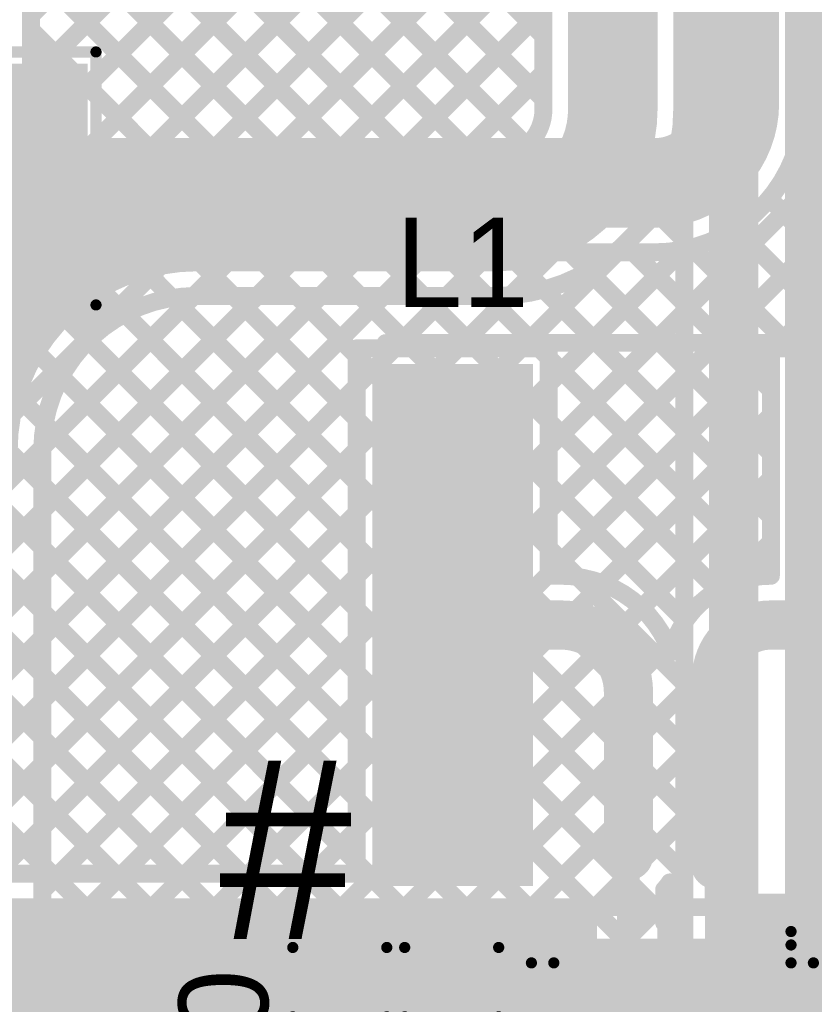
# Model space of a CAD drawing. Header units: millimetres. Extents: x 3.06 to 5.82, y 1.29 to 3.84.
# Tile 13 of 244: x 3.76 to 4.12, y 1.85 to 2.29. Entities that reach past the tile are written whole.
import ezdxf

# ---------------------------------------------------------------- set-up
doc = ezdxf.new("R2010")
doc.units = ezdxf.units.MM
doc.header["$MEASUREMENT"] = 0
for name, color, linetype in [('BottomLayer', 5, 'Continuous'), ('TopLayer', 1, 'Continuous'), ('TopOverlay', 2, 'Continuous'), ('TopPaste', 8, 'Continuous'), ('TopSolder', 216, 'Continuous')]:
    doc.layers.add(name, color=color, linetype=linetype)

# ---------------------------------------------------------------- blocks, each defined once
blk = doc.blocks.new('SMD_H______8')
at = {"layer": 'TopLayer'}
blk.add_solid([(0.15729, -0.04921), (0.25571, -0.04921), (0.15729, 0.04921), (0.25571, 0.04921)], dxfattribs=at)
at = {"layer": 'TopOverlay', "const_width": 0.005}
for points in [[(0.152, 0.046), (0.152, -0.057)], [(0.265, 0.046), (0.265, -0.057)], [(0.152, -0.057), (0.265, -0.057)]]:
    blk.add_lwpolyline(points, dxfattribs=at)
at = {"layer": 'TopOverlay', "const_width": 0.0025}
for points in [[(0.15075, -0.057, 1), (0.15325, -0.057, 1)], [(0.15075, -0.057, 1), (0.15325, -0.057, 1)], [(0.26375, -0.057, 1), (0.26625, -0.057, 1)], [(0.26375, -0.057, 1), (0.26625, -0.057, 1)]]:
    blk.add_lwpolyline(points, format="xyb", close=True, dxfattribs=at)
at = {"layer": 'TopPaste'}
blk.add_solid([(0.15729, -0.04921), (0.25571, -0.04921), (0.15729, 0.04921), (0.25571, 0.04921)], dxfattribs=at)
at = {"layer": 'TopSolder'}
blk.add_solid([(0.15329, -0.05321), (0.25971, -0.05321), (0.15329, 0.05321), (0.25971, 0.05321)], dxfattribs=at)
blk = doc.blocks.new('TPS63031DSKR_12')
at = {"layer": 'TopLayer'}
for points in [[(-0.06988, 0.03346), (-0.04035, 0.03346), (-0.06988, 0.04528), (-0.04035, 0.04528)], [(-0.02953, -0.04528), (0.02953, -0.04528), (-0.02953, 0.04528), (0.02953, 0.04528)], [(0.04035, 0.03346), (0.06988, 0.03346), (0.04035, 0.04528), (0.06988, 0.04528)], [(-0.06988, 0.01378), (-0.04035, 0.01378), (-0.06988, 0.02559), (-0.04035, 0.02559)], [(0.04035, 0.01378), (0.06988, 0.01378), (0.04035, 0.02559), (0.06988, 0.02559)], [(-0.06988, -0.00591), (-0.04035, -0.00591), (-0.06988, 0.00591), (-0.04035, 0.00591)], [(0.04035, -0.00591), (0.06988, -0.00591), (0.04035, 0.00591), (0.06988, 0.00591)], [(-0.06988, -0.02559), (-0.04035, -0.02559), (-0.06988, -0.01378), (-0.04035, -0.01378)], [(0.04035, -0.02559), (0.06988, -0.02559), (0.04035, -0.01378), (0.06988, -0.01378)], [(-0.06988, -0.04528), (-0.04035, -0.04528), (-0.06988, -0.03346), (-0.04035, -0.03346)], [(0.04035, -0.04528), (0.06988, -0.04528), (0.04035, -0.03346), (0.06988, -0.03346)]]:
    blk.add_solid(points, dxfattribs=at)
at = {"layer": 'TopOverlay', "const_width": 0.005}
for points in [[(0.063, 0.063), (-0.063, 0.063)], [(-0.063, 0.053), (-0.063, 0.063)], [(0.063, 0.053), (0.063, 0.063)], [(-0.063, -0.063), (-0.063, -0.053)], [(0.063, -0.063), (0.063, -0.053)], [(0.063, -0.063), (-0.063, -0.063)]]:
    blk.add_lwpolyline(points, dxfattribs=at)
at = {"layer": 'TopOverlay'}
for points, const_width in [([(-0.06425, 0.063, 1), (-0.06175, 0.063, 1)], 0.0025), ([(-0.06425, 0.063, 1), (-0.06175, 0.063, 1)], 0.0025), ([(0.06175, 0.063, 1), (0.06425, 0.063, 1)], 0.0025), ([(0.06175, 0.063, 1), (0.06425, 0.063, 1)], 0.0025), ([(-0.071, 0.053, 1), (-0.077, 0.053, 1)], 0.005), ([(-0.07825, 0.053, 1), (-0.07575, 0.053, 1)], 0.0025), ([(-0.07225, 0.053, 1), (-0.06975, 0.053, 1)], 0.0025), ([(-0.06425, 0.053, 1), (-0.06175, 0.053, 1)], 0.0025), ([(0.06175, 0.053, 1), (0.06425, 0.053, 1)], 0.0025), ([(-0.06425, -0.053, 1), (-0.06175, -0.053, 1)], 0.0025), ([(0.06175, -0.053, 1), (0.06425, -0.053, 1)], 0.0025), ([(-0.06425, -0.063, 1), (-0.06175, -0.063, 1)], 0.0025), ([(-0.06425, -0.063, 1), (-0.06175, -0.063, 1)], 0.0025), ([(0.06175, -0.063, 1), (0.06425, -0.063, 1)], 0.0025), ([(0.06175, -0.063, 1), (0.06425, -0.063, 1)], 0.0025)]:
    blk.add_lwpolyline(points, format="xyb", close=True, dxfattribs=dict(at, const_width=const_width))
at = {"layer": 'TopPaste'}
for points in [[(-0.06988, 0.03346), (-0.04035, 0.03346), (-0.06988, 0.04528), (-0.04035, 0.04528)], [(-0.02953, -0.04528), (0.02953, -0.04528), (-0.02953, 0.04528), (0.02953, 0.04528)], [(0.04035, 0.03346), (0.06988, 0.03346), (0.04035, 0.04528), (0.06988, 0.04528)], [(-0.06988, 0.01378), (-0.04035, 0.01378), (-0.06988, 0.02559), (-0.04035, 0.02559)], [(0.04035, 0.01378), (0.06988, 0.01378), (0.04035, 0.02559), (0.06988, 0.02559)], [(-0.06988, -0.00591), (-0.04035, -0.00591), (-0.06988, 0.00591), (-0.04035, 0.00591)], [(0.04035, -0.00591), (0.06988, -0.00591), (0.04035, 0.00591), (0.06988, 0.00591)], [(-0.06988, -0.02559), (-0.04035, -0.02559), (-0.06988, -0.01378), (-0.04035, -0.01378)], [(0.04035, -0.02559), (0.06988, -0.02559), (0.04035, -0.01378), (0.06988, -0.01378)], [(-0.06988, -0.04528), (-0.04035, -0.04528), (-0.06988, -0.03346), (-0.04035, -0.03346)], [(0.04035, -0.04528), (0.06988, -0.04528), (0.04035, -0.03346), (0.06988, -0.03346)]]:
    blk.add_solid(points, dxfattribs=at)
at = {"layer": 'TopSolder'}
for points in [[(-0.07388, 0.02946), (-0.03635, 0.02946), (-0.07388, 0.04928), (-0.03635, 0.04928)], [(-0.03353, -0.04928), (0.03353, -0.04928), (-0.03353, 0.04928), (0.03353, 0.04928)], [(0.03635, 0.02946), (0.07388, 0.02946), (0.03635, 0.04928), (0.07388, 0.04928)], [(-0.07388, 0.00978), (-0.03635, 0.00978), (-0.07388, 0.02959), (-0.03635, 0.02959)], [(0.03635, 0.00978), (0.07388, 0.00978), (0.03635, 0.02959), (0.07388, 0.02959)], [(-0.07388, -0.00991), (-0.03635, -0.00991), (-0.07388, 0.00991), (-0.03635, 0.00991)], [(0.03635, -0.00991), (0.07388, -0.00991), (0.03635, 0.00991), (0.07388, 0.00991)], [(-0.07388, -0.02959), (-0.03635, -0.02959), (-0.07388, -0.00978), (-0.03635, -0.00978)], [(0.03635, -0.02959), (0.07388, -0.02959), (0.03635, -0.00978), (0.07388, -0.00978)], [(-0.07388, -0.04928), (-0.03635, -0.04928), (-0.07388, -0.02946), (-0.03635, -0.02946)], [(0.03635, -0.04928), (0.07388, -0.04928), (0.03635, -0.02946), (0.07388, -0.02946)]]:
    blk.add_solid(points, dxfattribs=at)
blk = doc.blocks.new('NR6028T1R5N_13')
at = {"layer": 'TopLayer'}
for points in [[(-0.12441, -0.1126), (-0.06063, -0.1126), (-0.12441, 0.1126), (-0.06063, 0.1126)], [(0.06063, -0.1126), (0.12441, -0.1126), (0.06063, 0.1126), (0.12441, 0.1126)]]:
    blk.add_solid(points, dxfattribs=at)
at = {"layer": 'TopOverlay', "const_width": 0.00787}
for points in [[(-0.12252, 0.126), (0.12048, 0.126)], [(-0.12148, -0.126), (0.12152, -0.126)]]:
    blk.add_lwpolyline(points, dxfattribs=at)
at = {"layer": 'TopOverlay', "const_width": 0.00394}
for points in [[(-0.12449, 0.126, 1), (-0.12055, 0.126, 1)], [(0.11851, 0.126, 1), (0.12245, 0.126, 1)], [(-0.12345, -0.126, 1), (-0.11951, -0.126, 1)], [(0.11955, -0.126, 1), (0.12349, -0.126, 1)]]:
    blk.add_lwpolyline(points, format="xyb", close=True, dxfattribs=at)
at = {"layer": 'TopPaste'}
for points in [[(-0.12441, -0.1126), (-0.06063, -0.1126), (-0.12441, 0.1126), (-0.06063, 0.1126)], [(0.06063, -0.1126), (0.12441, -0.1126), (0.06063, 0.1126), (0.12441, 0.1126)]]:
    blk.add_solid(points, dxfattribs=at)
at = {"layer": 'TopSolder'}
for points in [[(-0.12841, -0.1166), (-0.05663, -0.1166), (-0.12841, 0.1166), (-0.05663, 0.1166)], [(0.05663, -0.1166), (0.12841, -0.1166), (0.05663, 0.1166), (0.12841, 0.1166)]]:
    blk.add_solid(points, dxfattribs=at)
blk = doc.blocks.new('C__0603_20')
at = {"layer": 'TopLayer'}
for points in [[(-0.045, 0.0175), (-0.045, -0.0175), (-0.015, 0.0175), (-0.015, -0.0175)], [(0.015, 0.0175), (0.015, -0.0175), (0.045, 0.0175), (0.045, -0.0175)]]:
    blk.add_solid(points, dxfattribs=at)
at = {"layer": 'TopOverlay', "const_width": 0.005}
for points in [[(-0.018, 0.021), (-0.049, 0.021)], [(-0.049, -0.021), (-0.049, 0.021)], [(0.049, 0.021), (0.018, 0.021)], [(0.049, -0.021), (0.049, 0.021)], [(-0.018, -0.021), (-0.049, -0.021)], [(0.049, -0.021), (0.018, -0.021)]]:
    blk.add_lwpolyline(points, dxfattribs=at)
at = {"layer": 'TopOverlay', "const_width": 0.0025}
for points in [[(-0.05025, 0.021, 1), (-0.04775, 0.021, 1)], [(-0.05025, 0.021, 1), (-0.04775, 0.021, 1)], [(-0.01925, 0.021, 1), (-0.01675, 0.021, 1)], [(0.01675, 0.021, 1), (0.01925, 0.021, 1)], [(0.04775, 0.021, 1), (0.05025, 0.021, 1)], [(0.04775, 0.021, 1), (0.05025, 0.021, 1)], [(-0.05025, -0.021, 1), (-0.04775, -0.021, 1)], [(-0.05025, -0.021, 1), (-0.04775, -0.021, 1)], [(-0.01925, -0.021, 1), (-0.01675, -0.021, 1)], [(0.01675, -0.021, 1), (0.01925, -0.021, 1)], [(0.04775, -0.021, 1), (0.05025, -0.021, 1)], [(0.04775, -0.021, 1), (0.05025, -0.021, 1)]]:
    blk.add_lwpolyline(points, format="xyb", close=True, dxfattribs=at)
at = {"layer": 'TopPaste'}
for points in [[(-0.045, 0.0175), (-0.045, -0.0175), (-0.015, 0.0175), (-0.015, -0.0175)], [(0.015, 0.0175), (0.015, -0.0175), (0.045, 0.0175), (0.045, -0.0175)]]:
    blk.add_solid(points, dxfattribs=at)
at = {"layer": 'TopSolder'}
for points in [[(-0.04736, 0.01986), (-0.04736, -0.01986), (-0.01264, 0.01986), (-0.01264, -0.01986)], [(0.01264, 0.01986), (0.01264, -0.01986), (0.04736, 0.01986), (0.04736, -0.01986)]]:
    blk.add_solid(points, dxfattribs=at)
blk = doc.blocks.new('C__0603_32')
at = {"layer": 'TopLayer'}
for points in [[(-0.045, 0.0175), (-0.045, -0.0175), (-0.015, 0.0175), (-0.015, -0.0175)], [(0.015, 0.0175), (0.015, -0.0175), (0.045, 0.0175), (0.045, -0.0175)]]:
    blk.add_solid(points, dxfattribs=at)
at = {"layer": 'TopOverlay', "const_width": 0.005}
for points in [[(-0.049, -0.021), (-0.049, 0.021)], [(-0.018, 0.021), (-0.049, 0.021)], [(0.049, 0.021), (0.018, 0.021)], [(0.049, -0.021), (0.049, 0.021)], [(-0.018, -0.021), (-0.049, -0.021)], [(0.049, -0.021), (0.018, -0.021)]]:
    blk.add_lwpolyline(points, dxfattribs=at)
at = {"layer": 'TopOverlay', "const_width": 0.0025}
for points in [[(-0.05025, 0.021, 1), (-0.04775, 0.021, 1)], [(-0.05025, 0.021, 1), (-0.04775, 0.021, 1)], [(-0.01925, 0.021, 1), (-0.01675, 0.021, 1)], [(0.01675, 0.021, 1), (0.01925, 0.021, 1)], [(0.04775, 0.021, 1), (0.05025, 0.021, 1)], [(0.04775, 0.021, 1), (0.05025, 0.021, 1)], [(-0.05025, -0.021, 1), (-0.04775, -0.021, 1)], [(-0.05025, -0.021, 1), (-0.04775, -0.021, 1)], [(-0.01925, -0.021, 1), (-0.01675, -0.021, 1)], [(0.01675, -0.021, 1), (0.01925, -0.021, 1)], [(0.04775, -0.021, 1), (0.05025, -0.021, 1)], [(0.04775, -0.021, 1), (0.05025, -0.021, 1)]]:
    blk.add_lwpolyline(points, format="xyb", close=True, dxfattribs=at)
at = {"layer": 'TopPaste'}
for points in [[(-0.045, 0.0175), (-0.045, -0.0175), (-0.015, 0.0175), (-0.015, -0.0175)], [(0.015, 0.0175), (0.015, -0.0175), (0.045, 0.0175), (0.045, -0.0175)]]:
    blk.add_solid(points, dxfattribs=at)
at = {"layer": 'TopSolder'}
for points in [[(-0.04736, 0.01986), (-0.04736, -0.01986), (-0.01264, 0.01986), (-0.01264, -0.01986)], [(0.01264, 0.01986), (0.01264, -0.01986), (0.04736, 0.01986), (0.04736, -0.01986)]]:
    blk.add_solid(points, dxfattribs=at)

msp = doc.modelspace()

# ---------------------------------------------------------------- linework, layer by layer
at = {"layer": 'BottomLayer'}
for points, const_width in [([(4.079, 1.83016), (4.079, 2.688)], 0.022), ([(4.113, 1.48077), (4.113, 2.687)], 0.022), ([(4.057, 1.83016), (4.057, 2.688)], 0.008), ([(3.765, 2.272), (3.765, 2.621)], 0.008), ([(3.765, 2.29422), (4.057, 2.58622)], 0.008), ([(3.76424, 2.26517), (4.057, 2.55793)], 0.008), ([(3.765, 2.51411), (3.994, 2.28511)], 0.008), ([(3.765, 2.48583), (3.994, 2.25683)], 0.008), ([(4.025, 2.25235), (4.025, 2.465)], 0.04), ([(3.133, 1.60565), (3.99405, 2.4667)], 0.008), ([(3.994, 2.25235), (3.994, 2.465)], 0.008), ([(4.056, 2.25235), (4.056, 2.465)], 0.008), ([(3.765, 2.45754), (3.98647, 2.23608)], 0.008), ([(3.76031, 2.20467), (3.994, 2.43837)], 0.008), ([(3.765, 2.42926), (3.96326, 2.231)], 0.008), ([(3.81211, 2.2282), (3.994, 2.41008)], 0.008), ([(3.765, 2.40097), (3.93497, 2.231)], 0.008), ([(3.8432, 2.231), (3.994, 2.3818)], 0.008), ([(3.765, 2.37269), (3.90669, 2.231)], 0.008), ([(3.87149, 2.231), (3.994, 2.35351)], 0.008), ([(3.765, 2.3444), (3.8784, 2.231)], 0.008), ([(3.89977, 2.231), (3.994, 2.32523)], 0.008), ([(3.765, 2.31612), (3.85012, 2.231)], 0.008), ([(3.92806, 2.231), (3.994, 2.29694)], 0.008), ([(3.765, 2.28784), (3.82285, 2.22999)], 0.008), ([(3.95634, 2.231), (3.994, 2.26866)], 0.008), ([(3.76314, 2.26141), (3.79963, 2.22492)], 0.008), ([(3.75051, 2.24576), (3.77956, 2.2167)], 0.008), ([(3.72591, 2.24207), (3.76203, 2.20595)], 0.008), ([(3.83908, 2.231), (3.97265, 2.231)], 0.008), ([(4.05206, 2.22705), (4.057, 2.22211)], 0.008), ([(3.77008, 1.9316), (4.057, 2.21852)], 0.008), ([(3.83908, 2.2), (3.97265, 2.2)], 0.04), ([(4.04307, 2.20776), (4.057, 2.19383)], 0.008), ([(4.03034, 2.1922), (4.057, 2.16554)], 0.008), ([(3.77008, 1.90331), (4.057, 2.19024)], 0.008), ([(4.01417, 2.18008), (4.057, 2.13726)], 0.008), ([(3.77008, 1.95988), (3.97947, 2.16928)], 0.008), ([(3.77008, 2.01645), (3.92262, 2.169)], 0.008), ([(3.77008, 1.98817), (3.95091, 2.169)], 0.008), ([(3.77008, 2.07302), (3.86606, 2.169)], 0.008), ([(3.77008, 2.01645), (3.92262, 2.169)], 0.008), ([(3.77008, 2.04474), (3.89434, 2.169)], 0.008), ([(3.77009, 2.10132), (3.83776, 2.16899)], 0.008), ([(3.83908, 2.169), (3.97265, 2.169)], 0.008), ([(3.85555, 2.169), (4.057, 1.96755)], 0.008), ([(3.88384, 2.169), (4.057, 1.99584)], 0.008), ([(3.91212, 2.169), (4.057, 2.02412)], 0.008), ([(3.9404, 2.169), (4.057, 2.0524)], 0.008), ([(3.96869, 2.169), (4.057, 2.08069)], 0.008), ([(3.99415, 2.17182), (4.057, 2.10897)], 0.008), ([(3.82814, 2.16813), (4.057, 1.93927)], 0.008), ([(3.77008, 1.87503), (4.057, 2.16195)], 0.008), ([(3.80693, 2.16105), (4.057, 1.91098)], 0.008), ([(3.7906, 2.1491), (4.057, 1.8827)], 0.008), ([(3.77008, 1.84675), (4.057, 2.13367)], 0.008), ([(3.77846, 2.13296), (4.057, 1.85441)], 0.008), ([(3.77113, 2.112), (4.05584, 1.82729)], 0.008), ([(3.77008, 1.81846), (4.057, 2.10539)], 0.008), ([(3.77008, 1.76691), (3.77008, 2.1)], 0.008), ([(3.77008, 2.08477), (4.02885, 1.826)], 0.008), ([(3.77008, 1.79018), (4.057, 2.0771)], 0.008), ([(3.77008, 2.05648), (4.00056, 1.826)], 0.008), ([(3.76958, 1.7614), (4.057, 2.04882)], 0.008), ([(3.77008, 2.0282), (3.96528, 1.833)], 0.008), ([(3.686, 1.64953), (4.057, 2.02053)], 0.008), ([(3.77008, 1.99992), (3.93699, 1.833)], 0.008), ([(3.89775, 1.833), (4.057, 1.99225)], 0.008), ([(3.77008, 1.97163), (3.90871, 1.833)], 0.008), ([(3.92604, 1.833), (4.057, 1.96396)], 0.008), ([(3.77008, 1.94335), (3.88042, 1.833)], 0.008), ([(3.95432, 1.833), (4.057, 1.93568)], 0.008), ([(3.77008, 1.91506), (3.877, 1.80814)], 0.008), ([(3.9756, 1.826), (4.057, 1.90739)], 0.008), ([(3.77008, 1.88678), (3.877, 1.77986)], 0.008), ([(4.00389, 1.826), (4.057, 1.87911)], 0.008), ([(3.77008, 1.85849), (3.877, 1.75157)], 0.008), ([(4.03217, 1.826), (4.057, 1.85083)], 0.008)]:
    msp.add_lwpolyline(points, dxfattribs=dict(at, const_width=const_width))
for points, const_width in [([(3.763, 2.29422, 1), (3.767, 2.29422, 1)], 0.004), ([(3.763, 2.28784, 1), (3.767, 2.28784, 1)], 0.004), ([(3.992, 2.28511, 1), (3.996, 2.28511, 1)], 0.004), ([(3.763, 2.272, 1), (3.767, 2.272, 1)], 0.004), ([(3.763, 2.272, 1), (3.767, 2.272, 1)], 0.004), ([(3.992, 2.26866, 1), (3.996, 2.26866, 1)], 0.004), ([(4.015, 2.25235, 1), (4.035, 2.25235, 1)], 0.02), ([(4.015, 2.25235, 1), (4.035, 2.25235, 1)], 0.02), ([(3.76114, 2.26141, 1), (3.76514, 2.26141, 1)], 0.004), ([(3.76224, 2.26517, 1), (3.76624, 2.26517, 1)], 0.004), ([(3.992, 2.25683, 1), (3.996, 2.25683, 1)], 0.004), ([(3.992, 2.25235, 1), (3.996, 2.25235, 1)], 0.004), ([(3.992, 2.25235, 1), (3.996, 2.25235, 1)], 0.004), ([(4.054, 2.25235, 1), (4.058, 2.25235, 1)], 0.004), ([(4.054, 2.25235, 1), (4.058, 2.25235, 1)], 0.004), ([(3.98447, 2.23608, 1), (3.98847, 2.23608, 1)], 0.004), ([(3.83708, 2.231, 1), (3.84108, 2.231, 1)], 0.004), ([(3.83708, 2.231, 1), (3.84108, 2.231, 1)], 0.004), ([(3.8412, 2.231, 1), (3.8452, 2.231, 1)], 0.004), ([(3.84812, 2.231, 1), (3.85212, 2.231, 1)], 0.004), ([(3.86949, 2.231, 1), (3.87349, 2.231, 1)], 0.004), ([(3.8764, 2.231, 1), (3.8804, 2.231, 1)], 0.004), ([(3.89777, 2.231, 1), (3.90177, 2.231, 1)], 0.004), ([(3.90469, 2.231, 1), (3.90869, 2.231, 1)], 0.004), ([(3.92606, 2.231, 1), (3.93006, 2.231, 1)], 0.004), ([(3.93297, 2.231, 1), (3.93697, 2.231, 1)], 0.004), ([(3.95434, 2.231, 1), (3.95834, 2.231, 1)], 0.004), ([(3.96126, 2.231, 1), (3.96526, 2.231, 1)], 0.004), ([(3.97065, 2.231, 1), (3.97465, 2.231, 1)], 0.004), ([(3.97065, 2.231, 1), (3.97465, 2.231, 1)], 0.004), ([(3.81011, 2.2282, 1), (3.81411, 2.2282, 1)], 0.004), ([(3.82084, 2.22999, 1), (3.82484, 2.22999, 1)], 0.004), ([(4.05006, 2.22705, 1), (4.05406, 2.22705, 1)], 0.004), ([(3.79763, 2.22492, 1), (3.80163, 2.22492, 1)], 0.004), ([(4.055, 2.22211, 1), (4.059, 2.22211, 1)], 0.004), ([(4.055, 2.21852, 1), (4.059, 2.21852, 1)], 0.004), ([(3.77756, 2.2167, 1), (3.78156, 2.2167, 1)], 0.004), ([(3.82908, 2.2, 1), (3.84908, 2.2, 1)], 0.02), ([(3.82908, 2.2, 1), (3.84908, 2.2, 1)], 0.02), ([(3.96265, 2.2, 1), (3.98265, 2.2, 1)], 0.02), ([(3.96265, 2.2, 1), (3.98265, 2.2, 1)], 0.02), ([(3.75831, 2.20467, 1), (3.76231, 2.20467, 1)], 0.004), ([(3.76003, 2.20595, 1), (3.76403, 2.20595, 1)], 0.004), ([(4.04107, 2.20776, 1), (4.04507, 2.20776, 1)], 0.004), ([(4.02834, 2.1922, 1), (4.03234, 2.1922, 1)], 0.004), ([(4.055, 2.19383, 1), (4.059, 2.19383, 1)], 0.004), ([(4.055, 2.19024, 1), (4.059, 2.19024, 1)], 0.004), ([(4.01218, 2.18008, 1), (4.01617, 2.18008, 1)], 0.004), ([(3.83576, 2.16899, 1), (3.83976, 2.16899, 1)], 0.004), ([(3.83708, 2.169, 1), (3.84108, 2.169, 1)], 0.004), ([(3.83708, 2.169, 1), (3.84108, 2.169, 1)], 0.004), ([(3.85355, 2.169, 1), (3.85755, 2.169, 1)], 0.004), ([(3.86406, 2.169, 1), (3.86806, 2.169, 1)], 0.004), ([(3.88184, 2.169, 1), (3.88584, 2.169, 1)], 0.004), ([(3.89234, 2.169, 1), (3.89634, 2.169, 1)], 0.004), ([(3.91012, 2.169, 1), (3.91412, 2.169, 1)], 0.004), ([(3.92062, 2.169, 1), (3.92462, 2.169, 1)], 0.004), ([(3.92062, 2.169, 1), (3.92462, 2.169, 1)], 0.004), ([(3.9384, 2.169, 1), (3.9424, 2.169, 1)], 0.004), ([(3.94891, 2.169, 1), (3.95291, 2.169, 1)], 0.004), ([(3.96669, 2.169, 1), (3.97069, 2.169, 1)], 0.004), ([(3.97065, 2.169, 1), (3.97465, 2.169, 1)], 0.004), ([(3.97065, 2.169, 1), (3.97465, 2.169, 1)], 0.004), ([(3.97747, 2.16928, 1), (3.98147, 2.16928, 1)], 0.004), ([(3.99215, 2.17182, 1), (3.99615, 2.17182, 1)], 0.004), ([(3.82614, 2.16813, 1), (3.83014, 2.16813, 1)], 0.004), ([(4.055, 2.16554, 1), (4.059, 2.16554, 1)], 0.004), ([(3.80493, 2.16105, 1), (3.80893, 2.16105, 1)], 0.004), ([(4.055, 2.16195, 1), (4.059, 2.16195, 1)], 0.004), ([(3.7886, 2.1491, 1), (3.7926, 2.1491, 1)], 0.004), ([(4.055, 2.13726, 1), (4.059, 2.13726, 1)], 0.004), ([(4.055, 2.13367, 1), (4.059, 2.13367, 1)], 0.004), ([(3.77646, 2.13296, 1), (3.78046, 2.13296, 1)], 0.004), ([(3.76913, 2.112, 1), (3.77313, 2.112, 1)], 0.004), ([(4.055, 2.10897, 1), (4.059, 2.10897, 1)], 0.004), ([(4.055, 2.10539, 1), (4.059, 2.10539, 1)], 0.004), ([(3.76808, 2.1, 1), (3.77208, 2.1, 1)], 0.004), ([(3.76808, 2.1, 1), (3.77208, 2.1, 1)], 0.004), ([(3.76809, 2.10132, 1), (3.77209, 2.10132, 1)], 0.004), ([(3.76808, 2.08477, 1), (3.77208, 2.08477, 1)], 0.004), ([(4.055, 2.08069, 1), (4.059, 2.08069, 1)], 0.004), ([(4.055, 2.0771, 1), (4.059, 2.0771, 1)], 0.004), ([(3.76808, 2.07302, 1), (3.77208, 2.07302, 1)], 0.004), ([(3.76808, 2.05648, 1), (3.77208, 2.05648, 1)], 0.004), ([(4.055, 2.0524, 1), (4.059, 2.0524, 1)], 0.004), ([(4.055, 2.04882, 1), (4.059, 2.04882, 1)], 0.004), ([(3.76808, 2.04474, 1), (3.77208, 2.04474, 1)], 0.004), ([(3.76808, 2.0282, 1), (3.77208, 2.0282, 1)], 0.004), ([(4.055, 2.02412, 1), (4.059, 2.02412, 1)], 0.004), ([(4.055, 2.02053, 1), (4.059, 2.02053, 1)], 0.004), ([(3.76808, 2.01645, 1), (3.77208, 2.01645, 1)], 0.004), ([(3.76808, 2.01645, 1), (3.77208, 2.01645, 1)], 0.004), ([(3.76808, 1.99992, 1), (3.77208, 1.99992, 1)], 0.004), ([(4.055, 1.99584, 1), (4.059, 1.99584, 1)], 0.004), ([(3.76808, 1.98817, 1), (3.77208, 1.98817, 1)], 0.004), ([(4.055, 1.99225, 1), (4.059, 1.99225, 1)], 0.004), ([(3.76808, 1.97163, 1), (3.77208, 1.97163, 1)], 0.004), ([(4.055, 1.96755, 1), (4.059, 1.96755, 1)], 0.004), ([(4.055, 1.96396, 1), (4.059, 1.96396, 1)], 0.004), ([(3.76808, 1.95988, 1), (3.77208, 1.95988, 1)], 0.004), ([(3.76808, 1.94335, 1), (3.77208, 1.94335, 1)], 0.004), ([(4.055, 1.93927, 1), (4.059, 1.93927, 1)], 0.004), ([(4.055, 1.93568, 1), (4.059, 1.93568, 1)], 0.004), ([(3.76808, 1.9316, 1), (3.77208, 1.9316, 1)], 0.004), ([(3.76808, 1.91506, 1), (3.77208, 1.91506, 1)], 0.004), ([(4.055, 1.91098, 1), (4.059, 1.91098, 1)], 0.004), ([(4.055, 1.90739, 1), (4.059, 1.90739, 1)], 0.004), ([(3.76808, 1.90331, 1), (3.77208, 1.90331, 1)], 0.004), ([(3.76808, 1.88678, 1), (3.77208, 1.88678, 1)], 0.004), ([(4.055, 1.8827, 1), (4.059, 1.8827, 1)], 0.004), ([(4.055, 1.87911, 1), (4.059, 1.87911, 1)], 0.004), ([(3.76808, 1.87503, 1), (3.77208, 1.87503, 1)], 0.004), ([(3.76808, 1.85849, 1), (3.77208, 1.85849, 1)], 0.004), ([(4.055, 1.85441, 1), (4.059, 1.85441, 1)], 0.004), ([(4.055, 1.85083, 1), (4.059, 1.85083, 1)], 0.004)]:
    msp.add_lwpolyline(points, format="xyb", close=True, dxfattribs=dict(at, const_width=const_width))
for points, const_width in [([(3.765, 2.272, -1), (3.703, 2.272)], 0.008), ([(4.025, 2.25235, -0.414214), (3.97265, 2.2)], 0.04), ([(4.056, 2.25235, -0.414214), (3.97265, 2.169)], 0.008), ([(3.994, 2.25235, -0.414214), (3.97265, 2.231)], 0.008), ([(3.70808, 2.1, -0.414214), (3.83908, 2.231)], 0.008), ([(3.73908, 2.1, -0.414214), (3.83908, 2.2)], 0.04), ([(3.77008, 2.1, -0.414214), (3.83908, 2.169)], 0.008)]:
    msp.add_lwpolyline(points, format="xyb", dxfattribs=dict(at, const_width=const_width))
at = {"layer": 'TopLayer'}
for points, const_width in [([(4.07931, 2.25497), (4.07931, 2.341)], 0.04), ([(4.11031, 2.27183), (4.15618, 2.3177)], 0.008), ([(4.11031, 2.25497), (4.11031, 2.3105)], 0.008), ([(4.1091, 2.24234), (4.16338, 2.29661)], 0.008), ([(4.11031, 2.28193), (4.237, 2.15525)], 0.008), ([(3.99637, 2.10132), (4.16338, 2.26833)], 0.008), ([(4.1103, 2.25366), (4.237, 2.12696)], 0.008), ([(3.99637, 2.07304), (4.16775, 2.24442)], 0.008), ([(3.73972, 2.2195), (4.04385, 2.2195)], 0.04), ([(4.10551, 2.23017), (4.237, 2.09868)], 0.008), ([(4.09721, 2.1456), (4.17801, 2.2264)], 0.008), ([(4.09494, 2.21245), (4.1618, 2.1456)], 0.008), ([(3.624, 2.20256), (3.91059, 1.91597)], 0.008), ([(4.07995, 2.19916), (4.13351, 2.1456)], 0.008), ([(4.06027, 2.19056), (4.10523, 2.1456)], 0.008), ([(3.624, 1.95523), (3.85727, 2.1885)], 0.008), ([(3.624, 1.92694), (3.88556, 2.1885)], 0.008), ([(3.624, 1.98351), (3.82899, 2.1885)], 0.008), ([(3.63634, 1.911), (3.91384, 2.1885)], 0.008), ([(3.66462, 1.911), (3.94212, 2.1885)], 0.008), ([(3.79729, 2.1885), (4.04385, 2.1885)], 0.008), ([(3.79729, 2.18509), (3.8007, 2.1885)], 0.008), ([(3.79729, 2.15929), (3.79729, 2.1885)], 0.008), ([(3.80777, 2.1885), (3.91059, 2.08568)], 0.008), ([(3.83605, 2.1885), (3.91059, 2.11396)], 0.008), ([(3.86434, 2.1885), (3.91059, 2.14225)], 0.008), ([(3.89262, 2.1885), (3.93552, 2.1456)], 0.008), ([(3.9209, 2.1885), (3.96381, 2.1456)], 0.008), ([(3.92751, 2.1456), (3.97041, 2.1885)], 0.008), ([(3.92751, 2.1456), (3.97041, 2.1885)], 0.008), ([(3.94919, 2.1885), (3.99209, 2.1456)], 0.008), ([(3.95579, 2.1456), (3.99869, 2.1885)], 0.008), ([(3.97747, 2.1885), (4.09563, 2.07034)], 0.008), ([(3.98408, 2.1456), (4.02698, 2.1885)], 0.008), ([(3.99637, 2.12961), (4.05647, 2.18971)], 0.008), ([(4.00576, 2.1885), (4.09563, 2.09863)], 0.008), ([(4.03404, 2.1885), (4.09563, 2.12691)], 0.008), ([(3.624, 2.17428), (3.88728, 1.911)], 0.008), ([(3.79729, 2.17069), (3.91059, 2.05739)], 0.008), ([(3.624, 2.0118), (3.77149, 2.15929)], 0.008), ([(3.67686, 2.15929), (3.79729, 2.15929)], 0.008), ([(3.69556, 2.15929), (3.91059, 1.94426)], 0.008), ([(3.72384, 2.15929), (3.91059, 1.97254)], 0.008), ([(3.75213, 2.15929), (3.91059, 2.00082)], 0.008), ([(3.78041, 2.15929), (3.91059, 2.02911)], 0.008), ([(3.624, 2.14599), (3.85899, 1.911)], 0.008), ([(3.91059, 2.1456), (3.99637, 2.1456)], 0.008), ([(3.91059, 1.911), (3.91059, 2.1456)], 0.008), ([(3.99209, 2.1456), (3.99637, 2.14132)], 0.008), ([(3.99637, 2.044), (3.99637, 2.1456)], 0.008), ([(3.99637, 2.04476), (4.09563, 2.14402)], 0.008), ([(4.09563, 2.1456), (4.18141, 2.1456)], 0.008), ([(4.09563, 2.044), (4.09563, 2.1456)], 0.008), ([(3.99637, 2.14132), (4.09372, 2.04397)], 0.008), ([(3.69291, 1.911), (3.91059, 2.12868)], 0.008), ([(3.69291, 1.911), (3.91059, 2.12868)], 0.008), ([(3.624, 2.11771), (3.83071, 1.911)], 0.008), ([(4.02051, 2.04061), (4.09563, 2.11573)], 0.008), ([(3.99637, 2.11303), (4.07185, 2.03755)], 0.008), ([(3.72119, 1.911), (3.91059, 2.1004)], 0.008), ([(3.624, 2.08942), (3.80242, 1.911)], 0.008), ([(4.03785, 2.02967), (4.09563, 2.08745)], 0.008), ([(3.99637, 2.08475), (4.05728, 2.02384)], 0.008), ([(3.74948, 1.911), (3.91059, 2.07211)], 0.008), ([(3.624, 2.06114), (3.77414, 1.911)], 0.008), ([(4.07637, 2.0399), (4.09563, 2.05916)], 0.008), ([(3.99637, 2.05647), (4.00934, 2.0435)], 0.008), ([(3.77776, 1.911), (3.91059, 2.04383)], 0.008), ([(3.99637, 2.044), (4.00102, 2.044)], 0.008), ([(3.95348, 2.022), (4.00198, 2.022)], 0.022), ([(4.09536, 2.022), (4.13852, 2.022)], 0.022), ([(3.80605, 1.911), (3.91059, 2.01554)], 0.008), ([(4.04954, 2.01307), (4.05341, 2.01694)], 0.008), ([(4.071, 1.915), (4.07132, 1.99796)], 0.022), ([(4.032, 1.919), (4.032, 1.992)], 0.022), ([(3.83433, 1.911), (3.91059, 1.98726)], 0.008), ([(3.86261, 1.911), (3.91059, 1.95898)], 0.008), ([(3.8909, 1.911), (3.91059, 1.93069)], 0.008), ([(4.03194, 1.86324), (4.03194, 1.919)], 0.01), ([(4.071, 1.915), (4.07132, 1.86324)], 0.01), ([(3.624, 1.911), (3.91059, 1.911)], 0.008), ([(4.04794, 1.889), (4.04794, 1.90384)], 0.008), ([(4.04794, 1.89834), (4.05258, 1.90297)], 0.008), ([(4.05509, 1.8998), (4.05516, 1.889)], 0.008), ([(4.04794, 1.89175), (4.05441, 1.88529)], 0.008), ([(3.823, 1.696), (3.823, 1.872)], 0.04), ([(4.04885, 1.83747), (4.04885, 1.889)], 0.008), ([(4.05441, 1.83747), (4.05441, 1.889)], 0.008), ([(4.04885, 1.87096), (4.05441, 1.87652)], 0.008), ([(4.05163, 1.82437), (4.05163, 1.86324)], 0.012), ([(4.04885, 1.86256), (4.05441, 1.857)], 0.008)]:
    msp.add_lwpolyline(points, dxfattribs=dict(at, const_width=const_width))
for points, const_width in [([(4.10831, 2.28193, 1), (4.11231, 2.28193, 1)], 0.004), ([(4.06931, 2.25497, 1), (4.08931, 2.25497, 1)], 0.02), ([(4.06931, 2.25497, 1), (4.08931, 2.25497, 1)], 0.02), ([(4.10831, 2.27183, 1), (4.11231, 2.27183, 1)], 0.004), ([(4.1083, 2.25366, 1), (4.1123, 2.25366, 1)], 0.004), ([(4.10831, 2.25497, 1), (4.11231, 2.25497, 1)], 0.004), ([(4.10831, 2.25497, 1), (4.11231, 2.25497, 1)], 0.004), ([(4.1071, 2.24234, 1), (4.1111, 2.24234, 1)], 0.004), ([(4.03385, 2.2195, 1), (4.05385, 2.2195, 1)], 0.02), ([(4.03385, 2.2195, 1), (4.05385, 2.2195, 1)], 0.02), ([(4.10351, 2.23017, 1), (4.10751, 2.23017, 1)], 0.004), ([(4.09294, 2.21245, 1), (4.09694, 2.21245, 1)], 0.004), ([(3.74734, 2.197, 1), (3.75834, 2.197, 1)], 0.011), ([(4.07795, 2.19916, 1), (4.08195, 2.19916, 1)], 0.004), ([(4.05827, 2.19056, 1), (4.06227, 2.19056, 1)], 0.004), ([(3.79529, 2.1885, 1), (3.79929, 2.1885, 1)], 0.004), ([(3.79529, 2.1885, 1), (3.79929, 2.1885, 1)], 0.004), ([(3.7987, 2.1885, 1), (3.8027, 2.1885, 1)], 0.004), ([(3.80577, 2.1885, 1), (3.80977, 2.1885, 1)], 0.004), ([(3.82699, 2.1885, 1), (3.83099, 2.1885, 1)], 0.004), ([(3.83405, 2.1885, 1), (3.83805, 2.1885, 1)], 0.004), ([(3.85527, 2.1885, 1), (3.85927, 2.1885, 1)], 0.004), ([(3.86234, 2.1885, 1), (3.86634, 2.1885, 1)], 0.004), ([(3.88356, 2.1885, 1), (3.88756, 2.1885, 1)], 0.004), ([(3.89062, 2.1885, 1), (3.89462, 2.1885, 1)], 0.004), ([(3.91184, 2.1885, 1), (3.91584, 2.1885, 1)], 0.004), ([(3.9189, 2.1885, 1), (3.9229, 2.1885, 1)], 0.004), ([(3.94012, 2.1885, 1), (3.94412, 2.1885, 1)], 0.004), ([(3.94719, 2.1885, 1), (3.95119, 2.1885, 1)], 0.004), ([(3.96841, 2.1885, 1), (3.97241, 2.1885, 1)], 0.004), ([(3.96841, 2.1885, 1), (3.97241, 2.1885, 1)], 0.004), ([(3.97547, 2.1885, 1), (3.97947, 2.1885, 1)], 0.004), ([(3.99669, 2.1885, 1), (4.00069, 2.1885, 1)], 0.004), ([(4.00376, 2.1885, 1), (4.00776, 2.1885, 1)], 0.004), ([(4.02498, 2.1885, 1), (4.02898, 2.1885, 1)], 0.004), ([(4.03204, 2.1885, 1), (4.03604, 2.1885, 1)], 0.004), ([(4.04185, 2.1885, 1), (4.04585, 2.1885, 1)], 0.004), ([(4.04185, 2.1885, 1), (4.04585, 2.1885, 1)], 0.004), ([(4.05447, 2.18971, 1), (4.05847, 2.18971, 1)], 0.004), ([(3.79529, 2.18509, 1), (3.79929, 2.18509, 1)], 0.004), ([(3.79529, 2.17069, 1), (3.79929, 2.17069, 1)], 0.004), ([(3.76949, 2.15929, 1), (3.77349, 2.15929, 1)], 0.004), ([(3.77841, 2.15929, 1), (3.78241, 2.15929, 1)], 0.004), ([(3.79529, 2.15929, 1), (3.79929, 2.15929, 1)], 0.004), ([(3.79529, 2.15929, 1), (3.79929, 2.15929, 1)], 0.004), ([(3.90859, 2.1456, 1), (3.91259, 2.1456, 1)], 0.004), ([(3.90859, 2.1456, 1), (3.91259, 2.1456, 1)], 0.004), ([(3.90859, 2.14225, 1), (3.91259, 2.14225, 1)], 0.004), ([(3.92551, 2.1456, 1), (3.92951, 2.1456, 1)], 0.004), ([(3.92551, 2.1456, 1), (3.92951, 2.1456, 1)], 0.004), ([(3.93352, 2.1456, 1), (3.93752, 2.1456, 1)], 0.004), ([(3.95379, 2.1456, 1), (3.95779, 2.1456, 1)], 0.004), ([(3.96181, 2.1456, 1), (3.96581, 2.1456, 1)], 0.004), ([(3.98208, 2.1456, 1), (3.98608, 2.1456, 1)], 0.004), ([(3.99009, 2.1456, 1), (3.99409, 2.1456, 1)], 0.004), ([(3.99009, 2.1456, 1), (3.99409, 2.1456, 1)], 0.004), ([(3.99437, 2.1456, 1), (3.99837, 2.1456, 1)], 0.004), ([(3.99437, 2.1456, 1), (3.99837, 2.1456, 1)], 0.004), ([(4.09363, 2.1456, 1), (4.09763, 2.1456, 1)], 0.004), ([(4.09363, 2.1456, 1), (4.09763, 2.1456, 1)], 0.004), ([(4.09363, 2.14402, 1), (4.09763, 2.14402, 1)], 0.004), ([(4.09521, 2.1456, 1), (4.09921, 2.1456, 1)], 0.004), ([(4.10323, 2.1456, 1), (4.10723, 2.1456, 1)], 0.004), ([(3.99437, 2.14132, 1), (3.99837, 2.14132, 1)], 0.004), ([(3.99437, 2.14132, 1), (3.99837, 2.14132, 1)], 0.004), ([(3.99437, 2.12961, 1), (3.99837, 2.12961, 1)], 0.004), ([(3.90859, 2.12868, 1), (3.91259, 2.12868, 1)], 0.004), ([(3.90859, 2.12868, 1), (3.91259, 2.12868, 1)], 0.004), ([(4.09363, 2.12691, 1), (4.09763, 2.12691, 1)], 0.004), ([(4.09363, 2.11573, 1), (4.09763, 2.11573, 1)], 0.004), ([(3.90859, 2.11396, 1), (3.91259, 2.11396, 1)], 0.004), ([(3.99437, 2.11303, 1), (3.99837, 2.11303, 1)], 0.004), ([(3.90859, 2.1004, 1), (3.91259, 2.1004, 1)], 0.004), ([(3.99437, 2.10132, 1), (3.99837, 2.10132, 1)], 0.004), ([(4.09363, 2.09863, 1), (4.09763, 2.09863, 1)], 0.004), ([(3.90859, 2.08568, 1), (3.91259, 2.08568, 1)], 0.004), ([(4.09363, 2.08745, 1), (4.09763, 2.08745, 1)], 0.004), ([(3.99437, 2.08475, 1), (3.99837, 2.08475, 1)], 0.004), ([(3.90859, 2.07211, 1), (3.91259, 2.07211, 1)], 0.004), ([(3.99437, 2.07304, 1), (3.99837, 2.07304, 1)], 0.004), ([(4.09363, 2.07034, 1), (4.09763, 2.07034, 1)], 0.004), ([(4.09363, 2.05916, 1), (4.09763, 2.05916, 1)], 0.004), ([(3.90859, 2.05739, 1), (3.91259, 2.05739, 1)], 0.004), ([(3.99437, 2.05647, 1), (3.99837, 2.05647, 1)], 0.004), ([(3.90859, 2.04383, 1), (3.91259, 2.04383, 1)], 0.004), ([(3.99437, 2.04476, 1), (3.99837, 2.04476, 1)], 0.004), ([(3.99437, 2.044, 1), (3.99837, 2.044, 1)], 0.004), ([(3.99437, 2.044, 1), (3.99837, 2.044, 1)], 0.004), ([(3.99902, 2.044, 1), (4.00302, 2.044, 1)], 0.004), ([(3.99998, 2.04402, 1), (4.00398, 2.04402, 1)], 0.004), ([(4.00734, 2.0435, 1), (4.01134, 2.0435, 1)], 0.004), ([(4.09172, 2.04397, 1), (4.09572, 2.04397, 1)], 0.004), ([(4.09336, 2.044, 1), (4.09736, 2.044, 1)], 0.004), ([(4.09363, 2.044, 1), (4.09763, 2.044, 1)], 0.004), ([(4.01851, 2.04061, 1), (4.02251, 2.04061, 1)], 0.004), ([(4.06985, 2.03755, 1), (4.07385, 2.03755, 1)], 0.004), ([(4.07437, 2.0399, 1), (4.07837, 2.0399, 1)], 0.004), ([(3.90859, 2.02911, 1), (3.91259, 2.02911, 1)], 0.004), ([(3.94798, 2.022, 1), (3.95898, 2.022, 1)], 0.011), ([(3.99648, 2.02202, 1), (4.00748, 2.02202, 1)], 0.011), ([(3.99648, 2.022, 1), (4.00748, 2.022, 1)], 0.011), ([(4.03585, 2.02967, 1), (4.03985, 2.02967, 1)], 0.004), ([(4.08986, 2.022, 1), (4.10086, 2.022, 1)], 0.011), ([(4.08986, 2.022, 1), (4.10086, 2.022, 1)], 0.011), ([(4.05528, 2.02384, 1), (4.05928, 2.02384, 1)], 0.004), ([(3.90859, 2.01554, 1), (3.91259, 2.01554, 1)], 0.004), ([(4.05141, 2.01694, 1), (4.05541, 2.01694, 1)], 0.004), ([(4.04754, 2.01307, 1), (4.05154, 2.01307, 1)], 0.004), ([(4.04886, 2.00979, 1), (4.05286, 2.00979, 1)], 0.004), ([(4.04886, 2.00979, 1), (4.05286, 2.00979, 1)], 0.004), ([(4.06581, 1.99796, 1), (4.07681, 1.99796, 1)], 0.011), ([(4.06581, 1.99796, 1), (4.07681, 1.99796, 1)], 0.011), ([(3.90859, 2.00082, 1), (3.91259, 2.00082, 1)], 0.004), ([(4.0265, 1.992, 1), (4.0375, 1.992, 1)], 0.011), ([(4.0265, 1.992, 1), (4.0375, 1.992, 1)], 0.011), ([(3.90859, 1.98726, 1), (3.91259, 1.98726, 1)], 0.004), ([(3.90859, 1.97254, 1), (3.91259, 1.97254, 1)], 0.004), ([(3.90859, 1.95898, 1), (3.91259, 1.95898, 1)], 0.004), ([(3.90859, 1.94426, 1), (3.91259, 1.94426, 1)], 0.004), ([(3.90859, 1.93069, 1), (3.91259, 1.93069, 1)], 0.004), ([(4.0265, 1.919, 1), (4.0375, 1.919, 1)], 0.011), ([(4.02944, 1.919, 1), (4.03444, 1.919, 1)], 0.005), ([(4.0655, 1.915, 1), (4.0765, 1.915, 1)], 0.011), ([(3.90859, 1.91597, 1), (3.91259, 1.91597, 1)], 0.004), ([(4.0685, 1.915, 1), (4.0735, 1.915, 1)], 0.005), ([(3.77214, 1.911, 1), (3.77614, 1.911, 1)], 0.004), ([(3.77576, 1.911, 1), (3.77976, 1.911, 1)], 0.004), ([(3.80042, 1.911, 1), (3.80442, 1.911, 1)], 0.004), ([(3.80405, 1.911, 1), (3.80805, 1.911, 1)], 0.004), ([(3.82871, 1.911, 1), (3.83271, 1.911, 1)], 0.004), ([(3.83233, 1.911, 1), (3.83633, 1.911, 1)], 0.004), ([(3.85699, 1.911, 1), (3.86099, 1.911, 1)], 0.004), ([(3.86061, 1.911, 1), (3.86461, 1.911, 1)], 0.004), ([(3.88528, 1.911, 1), (3.88928, 1.911, 1)], 0.004), ([(3.8889, 1.911, 1), (3.8929, 1.911, 1)], 0.004), ([(3.90859, 1.911, 1), (3.91259, 1.911, 1)], 0.004), ([(3.90859, 1.911, 1), (3.91259, 1.911, 1)], 0.004), ([(4.04848, 1.90706, 1), (4.05248, 1.90706, 1)], 0.004), ([(4.04848, 1.90706, 1), (4.05248, 1.90706, 1)], 0.004), ([(4.04594, 1.90384, 1), (4.04994, 1.90384, 1)], 0.004), ([(4.04594, 1.90384, 1), (4.04994, 1.90384, 1)], 0.004), ([(4.05058, 1.90297, 1), (4.05458, 1.90297, 1)], 0.004), ([(4.04594, 1.89834, 1), (4.04994, 1.89834, 1)], 0.004), ([(4.05309, 1.8998, 1), (4.05709, 1.8998, 1)], 0.004), ([(4.05309, 1.8998, 1), (4.05709, 1.8998, 1)], 0.004), ([(4.04594, 1.89175, 1), (4.04994, 1.89175, 1)], 0.004), ([(3.813, 1.872, 1), (3.833, 1.872, 1)], 0.02), ([(4.04594, 1.889, 1), (4.04994, 1.889, 1)], 0.004), ([(4.04685, 1.889, 1), (4.05085, 1.889, 1)], 0.004), ([(4.05241, 1.889, 1), (4.05641, 1.889, 1)], 0.004), ([(4.05316, 1.889, 1), (4.05716, 1.889, 1)], 0.004), ([(4.05241, 1.88529, 1), (4.05641, 1.88529, 1)], 0.004), ([(4.05241, 1.87652, 1), (4.05641, 1.87652, 1)], 0.004), ([(4.04685, 1.87096, 1), (4.05085, 1.87096, 1)], 0.004), ([(4.04863, 1.86324, 1), (4.05463, 1.86324, 1)], 0.006), ([(4.02944, 1.86324, 1), (4.03444, 1.86324, 1)], 0.005), ([(4.04685, 1.86256, 1), (4.05085, 1.86256, 1)], 0.004), ([(4.06881, 1.86324, 1), (4.07381, 1.86324, 1)], 0.005), ([(4.05241, 1.857, 1), (4.05641, 1.857, 1)], 0.004)]:
    msp.add_lwpolyline(points, format="xyb", close=True, dxfattribs=dict(at, const_width=const_width))
for points, const_width in [([(4.07931, 2.25497, -0.414214), (4.04385, 2.2195)], 0.04), ([(4.11031, 2.25497, -0.414214), (4.04385, 2.1885)], 0.008), ([(3.75284, 2.197, -0.174264), (3.73972, 2.2195)], 0.022), ([(4.00198, 2.04402, -0.315287), (4.05086, 2.00979)], 0.008), ([(4.05086, 2.00979, -0.339966), (4.09536, 2.044)], 0.008), ([(4.00198, 2.02202, -0.414214), (4.032, 1.992)], 0.022), ([(4.07132, 1.99796, -0.414214), (4.09536, 2.022)], 0.022), ([(4.05048, 1.90706, -0.0467), (4.04794, 1.90384)], 0.008), ([(4.05509, 1.8998, -0.098699), (4.05048, 1.90706)], 0.008)]:
    msp.add_lwpolyline(points, format="xyb", dxfattribs=dict(at, const_width=const_width))
for points in [[(3.583, 1.845), (4.018, 1.845), (3.583, 1.9), (4.018, 1.9)], [(4.085, 1.845), (4.346, 1.845), (4.085, 1.902), (4.346, 1.902)]]:
    msp.add_solid(points, dxfattribs=at)

# ---------------------------------------------------------------- block references
for name, p, rotation in [('SMD_H______8', (3.73708, 2.013), 90), ('TPS63031DSKR_12', (4.05163, 1.80812), 270), ('C__0603_32', (3.903, 1.829), 270), ('C__0603_20', (3.953, 1.829), 270)]:
    msp.add_blockref(name, p, dxfattribs=dict(rotation=rotation))
msp.add_blockref('NR6028T1R5N_13', (4.046, 2.022))

# ---------------------------------------------------------------- texts
at = {"layer": 'TopOverlay'}
for s, height, p in [('L1', 0.04, (3.928, 2.164)), ('#', 0.08, (3.849, 1.88186))]:
    msp.add_text(s, height=height, dxfattribs=at).set_placement(p)
msp.add_text('C40', height=0.04, rotation=90, dxfattribs=at).set_placement((3.871, 1.77))

doc.saveas('drawing.dxf')
